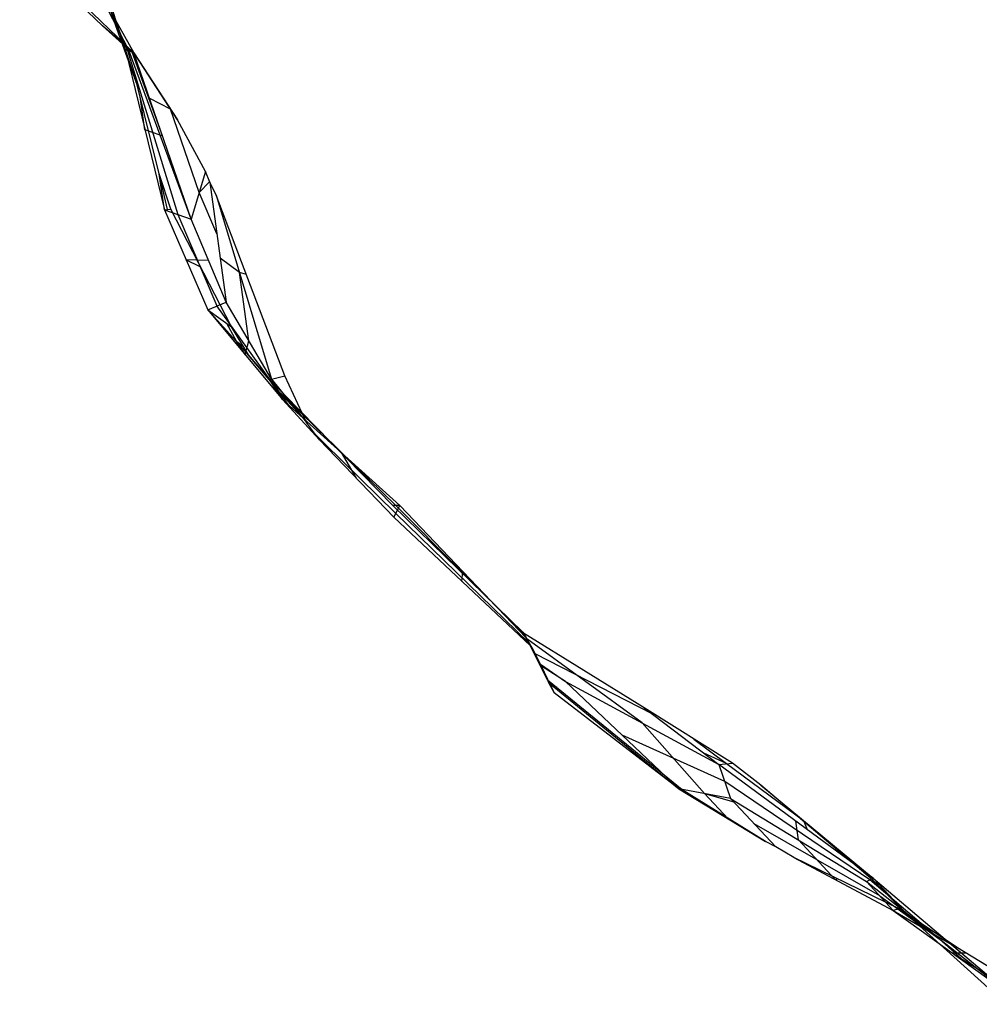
# Model space of a CAD drawing. Header units: millimetres. Extents: x -260 to 262, y -307 to 260.
# Tile 1 of 15: x -234 to -130, y -224 to -117. Entities that reach past the tile are written whole.
import ezdxf

# ---------------------------------------------------------------- set-up
doc = ezdxf.new("R2010")
doc.units = ezdxf.units.MM
doc.layers.add('Mineral Sculptural Table - Ferm Living', color=7, linetype='Continuous', true_color=0x000000)

msp = doc.modelspace()

# ---------------------------------------------------------------- linework, layer by layer
at = {"layer": 'Mineral Sculptural Table - Ferm Living'}
for p, q in [((-225.3, -117.92, 470), (-234.25, -109.3, 470)), ((-233.75, -109.44, 471.71), (-221.88, -120.83, 471.89)), ((-222.59, -120.6, 489.25), (-226.87, -110.26, 490.69)), ((-227.34, -111.1, 484.07), (-221.88, -120.83, 471.89)), ((-227.34, -111.1, 484.07), (-222.39, -120.68, 483.28)), ((-223.83, -117.93, 500), (-225.98, -111.48, 500)), ((-222.79, -120.52, 495.21), (-225.49, -112.21, 496.78)), ((-221.88, -120.83, 471.89), (-225.3, -117.92, 470)), ((-221.64, -121.19, 470), (-225.3, -117.92, 470)), ((-221.53, -124.32, 500), (-223.83, -117.93, 500)), ((-222.39, -120.68, 483.28), (-222.79, -120.52, 495.21)), ((-222.79, -120.52, 495.21), (-218.59, -137.83, 494.23)), ((-221.53, -124.32, 500), (-222.79, -120.52, 495.21)), ((-222.59, -120.6, 489.25), (-217.14, -138.33, 487.46)), ((-215.69, -138.84, 480.7), (-222.39, -120.68, 483.28)), ((-221.88, -120.83, 471.89), (-222.39, -120.68, 483.28)), ((-222.09, -120.79, 470), (-221.66, -121.17, 470.13)), ((-218.78, -129.83, 476.29), (-222.07, -120.78, 476.02)), ((-221.88, -120.83, 471.89), (-217.16, -128.1, 470)), ((-215.69, -138.84, 480.7), (-221.88, -120.83, 471.89)), ((-221.64, -121.19, 470), (-221.88, -120.83, 471.89)), ((-217.16, -128.1, 470), (-221.64, -121.19, 470)), ((-219.16, -133.94, 500), (-221.53, -124.32, 500)), ((-220.69, -129.18, 494.72), (-221.21, -125.62, 500)), ((-217.91, -126.95, 470.3), (-220.18, -125.78, 474.31)), ((-217.91, -126.95, 470.3), (-217.87, -127.01, 470)), ((-214.81, -135.96, 474.7), (-217.91, -126.95, 470.3)), ((-214.12, -133.7, 470), (-217.16, -128.1, 470)), ((-219.04, -129.76, 481.99), (-220.69, -129.18, 494.72)), ((-219.04, -129.76, 481.99), (-218.78, -129.83, 476.29)), ((-218.59, -137.83, 494.23), (-219.16, -133.94, 500)), ((-217.89, -137.75, 500), (-219.16, -133.94, 500)), ((-218.24, -137.79, 497.17), (-219.08, -134.18, 500)), ((-214.12, -133.7, 470), (-215.69, -138.84, 480.7)), ((-213.68, -134.86, 470), (-214.12, -133.7, 470)), ((-213.71, -134.81, 470), (-214.81, -135.96, 474.7)), ((-212.97, -136.26, 470), (-213.68, -134.86, 470)), ((-213.68, -134.86, 470), (-211.9, -147.83, 479.38)), ((-212.92, -140.45, 474.05), (-214.81, -135.96, 474.7)), ((-205.53, -155.79, 470), (-212.97, -136.26, 470)), ((-212.97, -136.26, 470), (-206.99, -156.16, 478.07)), ((-218.59, -137.83, 494.23), (-217.89, -137.75, 500)), ((-218.59, -137.83, 494.23), (-215.69, -138.84, 480.7)), ((-218.59, -137.83, 494.23), (-213.9, -148.65, 491.82)), ((-211.31, -150.51, 500), (-217.89, -137.75, 500)), ((-217.14, -138.33, 487.46), (-212.9, -148.24, 485.6)), ((-211.9, -147.83, 479.38), (-215.69, -138.84, 480.7)), ((-213.79, -143.33, 480.04), (-216.25, -143.24, 493.03)), ((-214.71, -143.99, 500), (-216.25, -143.24, 493.03)), ((-210.46, -144.62, 473.39), (-212.56, -143.06, 475.93)), ((-209.68, -144.85, 470), (-210.46, -144.62, 473.39)), ((-209.44, -152, 478.73), (-210.46, -144.62, 473.39)), ((-213.9, -148.65, 491.82), (-211.9, -147.83, 479.38)), ((-206.99, -156.16, 478.07), (-211.9, -147.83, 479.38)), ((-213.9, -148.65, 491.82), (-205.81, -158.35, 487.59)), ((-213.9, -148.65, 491.82), (-209.48, -153.54, 500)), ((-213.9, -148.65, 491.82), (-211.31, -150.51, 500)), ((-206.4, -157.26, 482.83), (-212.9, -148.24, 485.6)), ((-210.76, -152.13, 497.64), (-211.81, -150.15, 498.43)), ((-209.48, -153.54, 500), (-211.31, -150.51, 500)), ((-209.86, -153.5, 489.71), (-210.76, -152.13, 497.64)), ((-210.76, -152.13, 497.64), (-207.09, -156.42, 498.8)), ((-210.01, -152.67, 500), (-210.76, -152.13, 497.64)), ((-209.86, -153.5, 489.71), (-209.44, -152, 478.73)), ((-207.22, -156.21, 500), (-209.48, -153.54, 500)), ((-205.81, -158.35, 487.59), (-207.22, -156.21, 500)), ((-193.85, -169.84, 500), (-207.22, -156.21, 500)), ((-206.99, -156.16, 478.07), (-205.53, -155.79, 470)), ((-205.81, -158.35, 487.59), (-206.99, -156.16, 478.07)), ((-206.99, -156.16, 478.07), (-203.19, -160.84, 470)), ((-203.19, -160.84, 470), (-205.53, -155.79, 470)), ((-206.71, -156.98, 495.53), (-193.52, -169.84, 494.76)), ((-203.74, -160.16, 471.17), (-206.4, -157.26, 482.83)), ((-206.4, -157.26, 482.83), (-204.92, -159.32, 483.68)), ((-193.11, -169.84, 488.21), (-205.81, -158.35, 487.59)), ((-205.81, -158.35, 487.59), (-201.8, -162.73, 470)), ((-203.26, -160.69, 470), (-203.23, -160.79, 470.08)), ((-201.8, -162.73, 470), (-203.19, -160.84, 470)), ((-203.15, -161.26, 475.93), (-193.54, -170.72, 475.45)), ((-193.73, -171.09, 470), (-201.8, -162.73, 470)), ((-199.46, -164.09, 487.9), (-200.56, -162.95, 500)), ((-199.46, -164.09, 487.9), (-197.83, -166.87, 470)), ((-193.11, -169.84, 488.21), (-193.85, -169.84, 500)), ((-179.79, -183.56, 500), (-193.85, -169.84, 500)), ((-193.73, -171.09, 470), (-193.11, -169.84, 488.21)), ((-193.52, -169.84, 494.76), (-179.61, -183.85, 493.13)), ((-179.42, -184.15, 485.71), (-193.11, -169.84, 488.21)), ((-178.95, -185.04, 470), (-193.73, -171.09, 470)), ((-179.12, -184.72, 475.76), (-193.54, -170.72, 475.45)), ((-186.26, -177, 486.96), (-186.83, -176.71, 500)), ((-186.37, -178.07, 470), (-186.26, -177, 486.96)), ((-179.72, -183.67, 500), (-179.79, -183.56, 500)), ((-179.79, -183.56, 500), (-179.42, -184.15, 485.71)), ((-166.64, -191.75, 500), (-179.72, -183.67, 500)), ((-178.78, -185.25, 493.21), (-179.72, -183.67, 500)), ((-179.61, -183.85, 493.13), (-178.76, -185.29, 493.06)), ((-179.42, -184.15, 485.71), (-178.95, -185.04, 470)), ((-177.82, -187.11, 485.27), (-179.42, -184.15, 485.71)), ((-166.87, -193.37, 488.45), (-179.34, -184.28, 497.34)), ((-176.44, -189.96, 475.16), (-179.12, -184.72, 475.76)), ((-177.13, -188.73, 470), (-178.95, -185.04, 470)), ((-177.86, -187, 486.47), (-178.78, -185.25, 493.21)), ((-165.72, -192.44, 499.02), (-178.44, -185.88, 490.66)), ((-177.82, -187.11, 485.27), (-177.86, -187, 486.47)), ((-177.86, -187, 486.47), (-175.18, -188.88, 485.5)), ((-177.77, -187.23, 484.04), (-177.82, -187.11, 485.27)), ((-175.18, -188.88, 485.5), (-177.77, -187.23, 484.04)), ((-176.38, -190.1, 474.68), (-177.77, -187.23, 484.04)), ((-162.53, -200.61, 470), (-177.13, -188.73, 470)), ((-177.13, -188.73, 470), (-176.99, -188.99, 470.94)), ((-176.99, -188.99, 470.94), (-176.38, -190.1, 474.68)), ((-176.99, -188.99, 470.94), (-162.91, -200.5, 473.05)), ((-176.11, -189.54, 470), (-176.99, -188.99, 470.91)), ((-175.18, -188.88, 485.5), (-162.91, -200.5, 473.05)), ((-175.18, -188.88, 485.5), (-158.56, -197.86, 491.4)), ((-162.91, -200.5, 473.05), (-176.38, -190.1, 474.68)), ((-157.1, -197.72, 500), (-166.64, -191.75, 500)), ((-166.64, -191.75, 500), (-158.56, -197.86, 491.4)), ((-160.1, -201.02, 475.99), (-166.87, -193.37, 488.45)), ((-157.93, -199.7, 485.17), (-169.04, -194.69, 479.28)), ((-161.26, -195.12, 500), (-157.74, -197.78, 496.25)), ((-157.74, -197.78, 496.25), (-160.19, -196.63, 493.13)), ((-158.56, -197.86, 491.4), (-157.1, -197.72, 500)), ((-158.56, -197.86, 491.4), (-157.3, -201.54, 478.93)), ((-141.86, -210.16, 495.36), (-158.56, -197.86, 491.4)), ((-157.74, -197.78, 496.25), (-149.39, -203.93, 498.23)), ((-154.02, -200.1, 500), (-157.1, -197.72, 500)), ((-142.22, -210.35, 489.95), (-157.93, -199.7, 485.17)), ((-141.94, -210.34, 500), (-154.02, -200.1, 500)), ((-154.02, -200.1, 500), (-141.86, -210.16, 495.36)), ((-162.91, -200.5, 473.05), (-162.53, -200.61, 470)), ((-157.3, -201.54, 478.93), (-162.91, -200.5, 473.05)), ((-162.91, -200.5, 473.05), (-153.51, -206.22, 470)), ((-153.51, -206.22, 470), (-162.53, -200.61, 470)), ((-157.54, -203.77, 471.31), (-160.1, -201.02, 475.99)), ((-160.1, -201.02, 475.99), (-156.93, -201.93, 478.26)), ((-160.35, -201.96, 470), (-157.54, -203.77, 471.31)), ((-157.3, -201.54, 478.93), (-152.41, -206.78, 470)), ((-157.3, -201.54, 478.93), (-142.58, -210.54, 484.54)), ((-157.54, -203.77, 471.31), (-157.08, -204, 470)), ((-141.14, -212.1, 478.64), (-154.73, -204.29, 474.25)), ((-149.94, -206.04, 481.74), (-150.21, -204.01, 493.38)), ((-149.39, -203.93, 498.23), (-149.01, -204.89, 493.66)), ((-149.14, -204.23, 500), (-149.39, -203.93, 498.23)), ((-152.41, -206.78, 470), (-153.51, -206.22, 470)), ((-145.94, -210.35, 471.15), (-149.94, -206.04, 481.74)), ((-150.45, -207.95, 470), (-152.41, -206.78, 470)), ((-139.05, -213.5, 470), (-150.45, -207.95, 470)), ((-150.45, -207.95, 470), (-139.7, -213.66, 472.73)), ((-145.94, -210.35, 471.15), (-145.7, -210.22, 470)), ((-142.58, -210.54, 484.54), (-141.86, -210.16, 495.36)), ((-142.58, -210.54, 484.54), (-139.7, -213.66, 472.73)), ((-142.58, -210.54, 484.54), (-126.83, -222.93, 489.48)), ((-134.71, -216.74, 487.01), (-142.22, -210.35, 489.95)), ((-142.22, -210.35, 489.95), (-140.84, -211.03, 494.96)), ((-141.94, -210.34, 500), (-141.86, -210.16, 495.36)), ((-137.95, -214.33, 500), (-141.94, -210.34, 500)), ((-141.86, -210.16, 495.36), (-126.83, -222.93, 489.48)), ((-137.95, -214.33, 500), (-141.86, -210.16, 495.36)), ((-141.14, -212.1, 478.64), (-134.71, -216.74, 487.01)), ((-139.05, -213.5, 470), (-139.7, -213.66, 472.73)), ((-139.7, -213.66, 472.73), (-132.73, -217.71, 470)), ((-139.7, -213.66, 472.73), (-126.83, -222.93, 489.48)), ((-132.73, -217.71, 470), (-139.05, -213.5, 470)), ((-127.44, -223.83, 500), (-137.95, -214.33, 500)), ((-134.71, -216.74, 487.01), (-131.67, -219.44, 483.18)), ((-131.78, -218.29, 470), (-133.27, -218.29, 481.11)), ((-133.27, -218.29, 481.11), (-125.85, -222.93, 482.1)), ((-124.23, -222.93, 470), (-132.73, -217.71, 470))]:
    msp.add_line(p, q, dxfattribs=at)

doc.saveas('drawing.dxf')
